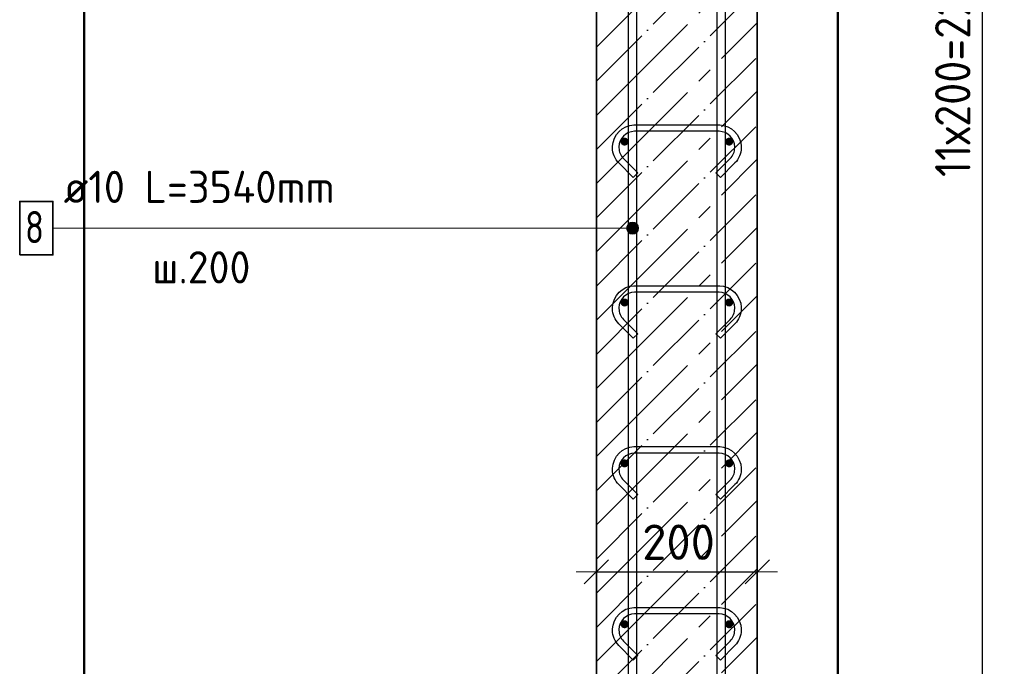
# Model space of a CAD drawing. Header units: millimetres. Extents: x -2995 to 60896, y -2809 to 57831.
# Tile 111 of 169: x 50011 to 51235, y 23550 to 24354. Entities that reach past the tile are written whole.
import ezdxf

# ---------------------------------------------------------------- set-up
doc = ezdxf.new("R2010")
doc.units = ezdxf.units.MM
doc.header["$PDMODE"] = 65
doc.linetypes.add('______11', pattern=[100, 80, -10, 0, -10])
doc.linetypes.add('______5', pattern=[220, 160, -20, 20, -20])
for name, color, linetype, lineweight in [('Standard', 7, 'Continuous', 25), ('Арм.стержн. вертикальными 1', 22, 'Continuous', 35), ('Арм.стержн.горизонт. 1', 180, 'Continuous', 35), ('Размерная линия_ общее', 7, 'Continuous', 13)]:
    doc.layers.add(name, color=color, linetype=linetype, lineweight=lineweight)
doc.layers.add('Арм.стержн.Стяжки', color=7, linetype='Continuous', lineweight=35, true_color=0x501e0f)
doc.styles.add('ISOCPEUR', font='ISOCPEUR')
doc.dimstyles.new('DIMSTYLE_5', dxfattribs={"dimtxt": 44, "dimasz": 50, "dimexe": 0, "dimexo": 0, "dimgap": 22, "dimtad": 2, "dimdec": 0, "dimrnd": 5, "dimzin": 12, "dimdsep": 46, "dimtxsty": 'ISOCPEUR', "dimblk1": 'ALL_ML_STRICH', "dimblk2": 'ALL_ML_STRICH', "dimsah": 1, "dimcen": 0, "dimclrd": 7, "dimclre": 256, "dimclrt": 7, "dimadec": 0, "dimazin": 0, "dimtfac": 1, "dimtdec": 0, "dimtix": 1, "dimtmove": 2, "dimatfit": 3, "dimfxl": 0, "dimtzin": 0, "dimlwd": 0, "dimlwe": -3, "dimarcsym": 0})

# ---------------------------------------------------------------- blocks, each defined once
blk = doc.blocks.new('ALL_ML_STRICH')
at = {"color": 0, "linetype": 'ByBlock', "lineweight": -2}
for p, q in [((0, -0.5), (0, 0.5)), ((-0.3, -0.3), (0.3, 0.3)), ((-1, 0), (0.5, 0))]:
    blk.add_line(p, q, dxfattribs=at)
blk = doc.blocks.new('*D137')
at = {"layer": 'DEFPOINTS', "color": 7, "linetype": 'Continuous', "lineweight": 13, "transparency": 33554687}
for p in [(50928.2, 25862), (50976.2, 22742), (51405.5, 22742)]:
    blk.add_point(p, dxfattribs=at)
at = {"layer": 'Размерная линия_ общее', "color": 253, "linetype": 'Continuous', "lineweight": -2, "true_color": 0xa0a0a0, "transparency": 33554687}
for p, q in [((50948.2, 25862), (51405.5, 25862)), ((50996.2, 22742), (51405.5, 22742))]:
    blk.add_line(p, q, dxfattribs=at)
at = {"layer": 'Размерная линия_ общее', "color": 7, "linetype": 'Continuous', "lineweight": -2, "transparency": 33554687}
blk.add_line((51405.5, 22742), (51405.5, 25862), dxfattribs=at)
at = {"layer": 'Размерная линия_ общее', "color": 7, "linetype": 'Continuous', "lineweight": 13, "transparency": 33554687, "xscale": 50, "yscale": 50, "zscale": 50}
for p, rotation in [((51405.5, 25862), 90), ((51405.5, 22742), 270)]:
    blk.add_blockref('ALL_ML_STRICH', p, dxfattribs=dict(at, rotation=rotation))
at = {"layer": 'Размерная линия_ общее', "color": 7, "linetype": 'Continuous', "lineweight": 13, "transparency": 33554687, "insert": (51368.5, 24308.6), "char_height": 44, "width": 176, "attachment_point": 5, "rotation": 90, "style": 'ISOCPEUR'}
blk.add_mtext('\\A1;{3120}', dxfattribs=at)
blk = doc.blocks.new('*D141')
at = {"layer": 'DEFPOINTS', "color": 7, "linetype": 'Continuous', "lineweight": 13, "transparency": 33554687}
for p in [(50893.2, 25402), (50893.2, 23202), (51208.2, 23202)]:
    blk.add_point(p, dxfattribs=at)
at = {"layer": 'Размерная линия_ общее', "color": 253, "linetype": 'Continuous', "lineweight": -2, "true_color": 0xa0a0a0, "transparency": 33554687}
for p, q in [((50913.2, 25402), (51208.2, 25402)), ((50913.2, 23202), (51208.2, 23202))]:
    blk.add_line(p, q, dxfattribs=at)
at = {"layer": 'Размерная линия_ общее', "color": 7, "linetype": 'Continuous', "lineweight": -2, "transparency": 33554687}
blk.add_line((51208.2, 23202), (51208.2, 25402), dxfattribs=at)
at = {"layer": 'Размерная линия_ общее', "color": 7, "linetype": 'Continuous', "lineweight": 13, "transparency": 33554687, "xscale": 50, "yscale": 50, "zscale": 50}
for p, rotation in [((51208.2, 25402), 90), ((51208.2, 23202), 270)]:
    blk.add_blockref('ALL_ML_STRICH', p, dxfattribs=dict(at, rotation=rotation))
at = {"layer": 'Размерная линия_ общее', "color": 7, "linetype": 'Continuous', "lineweight": 13, "transparency": 33554687, "insert": (51149.2, 24158), "char_height": 44, "width": 2.2, "attachment_point": 1, "rotation": 90, "line_spacing_factor": 0.60241, "style": 'ISOCPEUR'}
blk.add_mtext('\\W0.91;11х200=2200', dxfattribs=at)
blk = doc.blocks.new('*D148')
at = {"layer": 'DEFPOINTS', "color": 7, "linetype": 'Continuous', "lineweight": 13, "transparency": 33554687}
for p in [(50728.2, 23667.1), (50728.2, 23657.7), (50928.2, 23666.2)]:
    blk.add_point(p, dxfattribs=at)
at = {"layer": 'Размерная линия_ общее', "color": 253, "linetype": 'Continuous', "lineweight": -2, "true_color": 0xa0a0a0, "transparency": 33554687}
for p, q in [((50728.2, 23667.1), (50728.2, 23667.1)), ((50928.2, 23667.1), (50928.2, 23667.1))]:
    blk.add_line(p, q, dxfattribs=at)
at = {"layer": 'Размерная линия_ общее', "color": 7, "linetype": 'Continuous', "lineweight": -2, "transparency": 33554687}
blk.add_line((50728.2, 23667.1), (50928.2, 23667.1), dxfattribs=at)
at = {"layer": 'Размерная линия_ общее', "color": 7, "linetype": 'Continuous', "lineweight": 13, "transparency": 33554687, "xscale": 50, "yscale": 50, "zscale": 50, "rotation": 180}
blk.add_blockref('ALL_ML_STRICH', (50728.2, 23667.1), dxfattribs=at)
at = {"layer": 'Размерная линия_ общее', "color": 7, "linetype": 'Continuous', "lineweight": 13, "transparency": 33554687, "xscale": 50, "yscale": 50, "zscale": 50}
blk.add_blockref('ALL_ML_STRICH', (50928.2, 23667.1), dxfattribs=at)
at = {"layer": 'Размерная линия_ общее', "color": 7, "linetype": 'Continuous', "lineweight": 13, "transparency": 33554687, "insert": (50830.4, 23704.1), "char_height": 44, "width": 132, "attachment_point": 5, "style": 'ISOCPEUR'}
blk.add_mtext('\\A1;{200}', dxfattribs=at)

msp = doc.modelspace()

# ---------------------------------------------------------------- hatches: boundary and pattern name
at = {"layer": 'Арм.стержн. вертикальными 1', "linetype": 'Continuous', "lineweight": 13, "transparency": 33554687}
for points in [[(50766.8, 24090.8), (50766.8, 24098.3), (50765.7, 24094.5)], [(50766.8, 24098.3), (50769.5, 24088.1), (50769.5, 24101)], [(50766.8, 24098.3), (50766.8, 24090.8), (50769.5, 24088.1)], [(50769.5, 24101), (50773.2, 24087), (50773.2, 24102)], [(50769.5, 24101), (50769.5, 24088.1), (50773.2, 24087)], [(50773.2, 24102), (50773.2, 24087), (50777, 24088.1)], [(50773.2, 24102), (50777, 24088.1), (50777, 24101)], [(50777, 24101), (50777, 24088.1), (50779.7, 24090.8)], [(50777, 24101), (50779.7, 24090.8), (50779.7, 24098.3)], [(50779.7, 24098.3), (50779.7, 24090.8), (50780.7, 24094.5)]]:
    msp.add_hatch(color=7, dxfattribs=at).paths.add_polyline_path(points)
at = {"layer": 'Арм.стержн.горизонт. 1', "linetype": 'Continuous', "lineweight": 50, "transparency": 33554687}
for points in [[(50768.2, 24202), (50767.9, 24204), (50766.8, 24205.6), (50765.2, 24206.7), (50763.2, 24207), (50761.3, 24206.7), (50759.7, 24205.6), (50758.6, 24204), (50758.2, 24202), (50758.6, 24200.1), (50759.7, 24198.5), (50761.3, 24197.4), (50763.2, 24197), (50765.2, 24197.4), (50766.8, 24198.5), (50767.9, 24200.1)], [(50898.2, 24202), (50897.9, 24204), (50896.8, 24205.6), (50895.2, 24206.7), (50893.2, 24207), (50891.3, 24206.7), (50889.7, 24205.6), (50888.6, 24204), (50888.2, 24202), (50888.6, 24200.1), (50889.7, 24198.5), (50891.3, 24197.4), (50893.2, 24197), (50895.2, 24197.4), (50896.8, 24198.5), (50897.9, 24200.1)], [(50768.2, 24002), (50767.9, 24004), (50766.8, 24005.6), (50765.2, 24006.7), (50763.2, 24007), (50761.3, 24006.7), (50759.7, 24005.6), (50758.6, 24004), (50758.2, 24002), (50758.6, 24000.1), (50759.7, 23998.5), (50761.3, 23997.4), (50763.2, 23997), (50765.2, 23997.4), (50766.8, 23998.5), (50767.9, 24000.1)], [(50898.2, 24002), (50897.9, 24004), (50896.8, 24005.6), (50895.2, 24006.7), (50893.2, 24007), (50891.3, 24006.7), (50889.7, 24005.6), (50888.6, 24004), (50888.2, 24002), (50888.6, 24000.1), (50889.7, 23998.5), (50891.3, 23997.4), (50893.2, 23997), (50895.2, 23997.4), (50896.8, 23998.5), (50897.9, 24000.1)], [(50768.2, 23802), (50767.9, 23804), (50766.8, 23805.6), (50765.2, 23806.7), (50763.2, 23807), (50761.3, 23806.7), (50759.7, 23805.6), (50758.6, 23804), (50758.2, 23802), (50758.6, 23800.1), (50759.7, 23798.5), (50761.3, 23797.4), (50763.2, 23797), (50765.2, 23797.4), (50766.8, 23798.5), (50767.9, 23800.1)], [(50898.2, 23802), (50897.9, 23804), (50896.8, 23805.6), (50895.2, 23806.7), (50893.2, 23807), (50891.3, 23806.7), (50889.7, 23805.6), (50888.6, 23804), (50888.2, 23802), (50888.6, 23800.1), (50889.7, 23798.5), (50891.3, 23797.4), (50893.2, 23797), (50895.2, 23797.4), (50896.8, 23798.5), (50897.9, 23800.1)], [(50768.2, 23602), (50767.9, 23604), (50766.8, 23605.6), (50765.2, 23606.7), (50763.2, 23607), (50761.3, 23606.7), (50759.7, 23605.6), (50758.6, 23604), (50758.2, 23602), (50758.6, 23600.1), (50759.7, 23598.5), (50761.3, 23597.4), (50763.2, 23597), (50765.2, 23597.4), (50766.8, 23598.5), (50767.9, 23600.1)], [(50898.2, 23602), (50897.9, 23604), (50896.8, 23605.6), (50895.2, 23606.7), (50893.2, 23607), (50891.3, 23606.7), (50889.7, 23605.6), (50888.6, 23604), (50888.2, 23602), (50888.6, 23600.1), (50889.7, 23598.5), (50891.3, 23597.4), (50893.2, 23597), (50895.2, 23597.4), (50896.8, 23598.5), (50897.9, 23600.1)]]:
    msp.add_hatch(color=4, dxfattribs=at).paths.add_polyline_path(points)

# ---------------------------------------------------------------- linework, layer by layer
at = {"layer": 'Standard', "color": 7, "linetype": 'Continuous', "lineweight": 50, "transparency": 33554687}
msp.add_lwpolyline([(50091.8, 22642), (51028.2, 22642), (51028.2, 26142), (50091.8, 26142), (50091.8, 22642)], dxfattribs=at)
at = {"layer": 'Арм.стержн. вертикальными 1', "color": 7, "linetype": 'Continuous', "lineweight": 13, "transparency": 33554687}
for p, q in [((50773.2, 24102), (50773.2, 24102)), ((50052.8, 24094.5), (50656.8, 24094.5)), ((50656.8, 24094.5), (50773.2, 24094.5)), ((50765.7, 24094.5), (50765.7, 24094.5)), ((50773.2, 24087), (50773.2, 24087)), ((50780.7, 24094.5), (50780.7, 24094.5))]:
    msp.add_line(p, q, dxfattribs=at)
at = {"layer": 'Арм.стержн. вертикальными 1', "color": 4, "linetype": 'Continuous', "lineweight": 25, "transparency": 33554687}
for points in [[(50878.2, 22742), (50878.2, 25953), (50877.6, 25957.5), (50876.1, 25962.1), (50873.8, 25966.3), (50870.9, 25969.7), (50867.5, 25972.6), (50863.3, 25974.9), (50858.7, 25976.4), (50854.2, 25977), (50573.2, 25977), (50573.2, 25987), (50854.9, 25987), (50861, 25986.2), (50867.3, 25984.1), (50873.2, 25980.8), (50878, 25976.8), (50882, 25972), (50885.3, 25966.1), (50887.4, 25959.8), (50888.2, 25953.7), (50888.2, 22742), (50878.2, 22742)], [(50878.2, 22742), (50878.2, 25953), (50877.6, 25957.5), (50876.1, 25962.1), (50873.8, 25966.3), (50870.9, 25969.7), (50867.5, 25972.6), (50863.3, 25974.9), (50858.7, 25976.4), (50854.2, 25977), (50573.2, 25977), (50573.2, 25987), (50854.9, 25987), (50861, 25986.2), (50867.3, 25984.1), (50873.2, 25980.8), (50878, 25976.8), (50882, 25972), (50885.3, 25966.1), (50887.4, 25959.8), (50888.2, 25953.7), (50888.2, 22742), (50878.2, 22742)], [(50878.2, 22742), (50878.2, 25953), (50877.6, 25957.5), (50876.1, 25962.1), (50873.8, 25966.3), (50870.9, 25969.7), (50867.5, 25972.6), (50863.3, 25974.9), (50858.7, 25976.4), (50854.2, 25977), (50573.2, 25977), (50573.2, 25987), (50854.9, 25987), (50861, 25986.2), (50867.3, 25984.1), (50873.2, 25980.8), (50878, 25976.8), (50882, 25972), (50885.3, 25966.1), (50887.4, 25959.8), (50888.2, 25953.7), (50888.2, 22742), (50878.2, 22742)], [(50768.2, 22742), (50768.2, 25893), (50767.6, 25897.5), (50766.1, 25902.1), (50763.8, 25906.3), (50760.9, 25909.7), (50757.5, 25912.6), (50753.3, 25914.9), (50748.7, 25916.4), (50744.2, 25917), (50403.2, 25917), (50403.2, 25927), (50744.9, 25927), (50751, 25926.2), (50757.3, 25924.1), (50763.2, 25920.8), (50768, 25916.8), (50772, 25912), (50775.3, 25906.1), (50777.4, 25899.8), (50778.2, 25893.7), (50778.2, 22742), (50768.2, 22742)], [(50768.2, 22742), (50768.2, 25893), (50767.6, 25897.5), (50766.1, 25902.1), (50763.8, 25906.3), (50760.9, 25909.7), (50757.5, 25912.6), (50753.3, 25914.9), (50748.7, 25916.4), (50744.2, 25917), (50403.2, 25917), (50403.2, 25927), (50744.9, 25927), (50751, 25926.2), (50757.3, 25924.1), (50763.2, 25920.8), (50768, 25916.8), (50772, 25912), (50775.3, 25906.1), (50777.4, 25899.8), (50778.2, 25893.7), (50778.2, 22742), (50768.2, 22742)], [(50768.2, 22742), (50768.2, 25893), (50767.6, 25897.5), (50766.1, 25902.1), (50763.8, 25906.3), (50760.9, 25909.7), (50757.5, 25912.6), (50753.3, 25914.9), (50748.7, 25916.4), (50744.2, 25917), (50403.2, 25917), (50403.2, 25927), (50744.9, 25927), (50751, 25926.2), (50757.3, 25924.1), (50763.2, 25920.8), (50768, 25916.8), (50772, 25912), (50775.3, 25906.1), (50777.4, 25899.8), (50778.2, 25893.7), (50778.2, 22742), (50768.2, 22742)]]:
    msp.add_lwpolyline(points, dxfattribs=at)
at = {"layer": 'Арм.стержн. вертикальными 1', "color": 7, "linetype": 'Continuous', "lineweight": 35, "transparency": 33554687}
msp.add_lwpolyline([(50011.5, 24061.2), (50052.8, 24061.2), (50052.8, 24127.8), (50011.5, 24127.8), (50011.5, 24061.2)], dxfattribs=at)
at = {"layer": 'Арм.стержн. вертикальными 1', "color": 7, "linetype": 'Continuous', "lineweight": 13, "transparency": 33554687}
msp.add_circle((50773.2, 24094.5), 7.5, dxfattribs=at)
at = {"layer": 'Арм.стержн.Стяжки', "color": 40, "linetype": 'Continuous', "lineweight": 25, "transparency": 33554687}
for points in [[(50774, 24157.5), (50756, 24175.6), (50754.3, 24177.5), (50752.8, 24179.6), (50751.5, 24181.9), (50750.4, 24184.2), (50749.5, 24186.6), (50748.8, 24189.1), (50748.4, 24191.7), (50748.2, 24194.2), (50748.2, 24196.2), (50748.9, 24201.1), (50750.6, 24206.2), (50753.2, 24210.9), (50756.4, 24214.7), (50760.3, 24217.9), (50765, 24220.6), (50770, 24222.2), (50774.9, 24222.9), (50881.6, 24222.9), (50886.4, 24222.2), (50891.5, 24220.6), (50896.2, 24217.9), (50900.1, 24214.7), (50903.3, 24210.9), (50905.9, 24206.2), (50907.6, 24201.1), (50908.2, 24196.2), (50908.2, 24194.2), (50908.1, 24191.7), (50907.6, 24189.1), (50907, 24186.6), (50906.1, 24184.2), (50905, 24181.9), (50903.7, 24179.6), (50902.2, 24177.5), (50900.5, 24175.6), (50882.4, 24157.5), (50876.8, 24163.2), (50894.7, 24181), (50895.9, 24182.5), (50897, 24184), (50897.9, 24185.6), (50898.7, 24187.3), (50899.3, 24189), (50899.8, 24190.8), (50900.1, 24192.6), (50900.2, 24194.5), (50900.2, 24195.7), (50899.7, 24199.3), (50898.5, 24203), (50896.7, 24206.3), (50894.4, 24209), (50891.6, 24211.3), (50888.3, 24213.2), (50884.6, 24214.4), (50881, 24214.9), (50775.5, 24214.9), (50771.9, 24214.4), (50768.2, 24213.2), (50764.8, 24211.3), (50762.1, 24209), (50759.8, 24206.3), (50758, 24203), (50756.7, 24199.3), (50756.2, 24195.7), (50756.2, 24194.5), (50756.4, 24192.6), (50756.7, 24190.8), (50757.1, 24189), (50757.8, 24187.3), (50758.5, 24185.6), (50759.5, 24184), (50760.6, 24182.5), (50761.8, 24181), (50779.7, 24163.2), (50774, 24157.5)], [(50774, 24157.5), (50756, 24175.6), (50754.3, 24177.5), (50752.8, 24179.6), (50751.5, 24181.9), (50750.4, 24184.2), (50749.5, 24186.6), (50748.8, 24189.1), (50748.4, 24191.7), (50748.2, 24194.2), (50748.2, 24196.2), (50748.9, 24201.1), (50750.6, 24206.2), (50753.2, 24210.9), (50756.4, 24214.7), (50760.3, 24217.9), (50765, 24220.6), (50770, 24222.2), (50774.9, 24222.9), (50881.6, 24222.9), (50886.4, 24222.2), (50891.5, 24220.6), (50896.2, 24217.9), (50900.1, 24214.7), (50903.3, 24210.9), (50905.9, 24206.2), (50907.6, 24201.1), (50908.2, 24196.2), (50908.2, 24194.2), (50908.1, 24191.7), (50907.6, 24189.1), (50907, 24186.6), (50906.1, 24184.2), (50905, 24181.9), (50903.7, 24179.6), (50902.2, 24177.5), (50900.5, 24175.6), (50882.4, 24157.5), (50876.8, 24163.2), (50894.7, 24181), (50895.9, 24182.5), (50897, 24184), (50897.9, 24185.6), (50898.7, 24187.3), (50899.3, 24189), (50899.8, 24190.8), (50900.1, 24192.6), (50900.2, 24194.5), (50900.2, 24195.7), (50899.7, 24199.3), (50898.5, 24203), (50896.7, 24206.3), (50894.4, 24209), (50891.6, 24211.3), (50888.3, 24213.2), (50884.6, 24214.4), (50881, 24214.9), (50775.5, 24214.9), (50771.9, 24214.4), (50768.2, 24213.2), (50764.8, 24211.3), (50762.1, 24209), (50759.8, 24206.3), (50758, 24203), (50756.7, 24199.3), (50756.2, 24195.7), (50756.2, 24194.5), (50756.4, 24192.6), (50756.7, 24190.8), (50757.1, 24189), (50757.8, 24187.3), (50758.5, 24185.6), (50759.5, 24184), (50760.6, 24182.5), (50761.8, 24181), (50779.7, 24163.2), (50774, 24157.5)], [(50774, 23957.5), (50756, 23975.6), (50754.3, 23977.5), (50752.8, 23979.6), (50751.5, 23981.9), (50750.4, 23984.2), (50749.5, 23986.6), (50748.8, 23989.1), (50748.4, 23991.7), (50748.2, 23994.2), (50748.2, 23996.2), (50748.9, 24001.1), (50750.6, 24006.2), (50753.2, 24010.9), (50756.4, 24014.7), (50760.3, 24017.9), (50765, 24020.6), (50770, 24022.2), (50774.9, 24022.9), (50881.6, 24022.9), (50886.4, 24022.2), (50891.5, 24020.6), (50896.2, 24017.9), (50900.1, 24014.7), (50903.3, 24010.9), (50905.9, 24006.2), (50907.6, 24001.1), (50908.2, 23996.2), (50908.2, 23994.2), (50908.1, 23991.7), (50907.6, 23989.1), (50907, 23986.6), (50906.1, 23984.2), (50905, 23981.9), (50903.7, 23979.6), (50902.2, 23977.5), (50900.5, 23975.6), (50882.4, 23957.5), (50876.8, 23963.2), (50894.7, 23981), (50895.9, 23982.5), (50897, 23984), (50897.9, 23985.6), (50898.7, 23987.3), (50899.3, 23989), (50899.8, 23990.8), (50900.1, 23992.6), (50900.2, 23994.5), (50900.2, 23995.7), (50899.7, 23999.3), (50898.5, 24003), (50896.7, 24006.3), (50894.4, 24009), (50891.6, 24011.3), (50888.3, 24013.2), (50884.6, 24014.4), (50881, 24014.9), (50775.5, 24014.9), (50771.9, 24014.4), (50768.2, 24013.2), (50764.8, 24011.3), (50762.1, 24009), (50759.8, 24006.3), (50758, 24003), (50756.7, 23999.3), (50756.2, 23995.7), (50756.2, 23994.5), (50756.4, 23992.6), (50756.7, 23990.8), (50757.1, 23989), (50757.8, 23987.3), (50758.5, 23985.6), (50759.5, 23984), (50760.6, 23982.5), (50761.8, 23981), (50779.7, 23963.2), (50774, 23957.5)], [(50774, 23757.5), (50756, 23775.6), (50754.3, 23777.5), (50752.8, 23779.6), (50751.5, 23781.9), (50750.4, 23784.2), (50749.5, 23786.6), (50748.8, 23789.1), (50748.4, 23791.7), (50748.2, 23794.2), (50748.2, 23796.2), (50748.9, 23801.1), (50750.6, 23806.2), (50753.2, 23810.9), (50756.4, 23814.7), (50760.3, 23817.9), (50765, 23820.6), (50770, 23822.2), (50774.9, 23822.9), (50881.6, 23822.9), (50886.4, 23822.2), (50891.5, 23820.6), (50896.2, 23817.9), (50900.1, 23814.7), (50903.3, 23810.9), (50905.9, 23806.2), (50907.6, 23801.1), (50908.2, 23796.2), (50908.2, 23794.2), (50908.1, 23791.7), (50907.6, 23789.1), (50907, 23786.6), (50906.1, 23784.2), (50905, 23781.9), (50903.7, 23779.6), (50902.2, 23777.5), (50900.5, 23775.6), (50882.4, 23757.5), (50876.8, 23763.2), (50894.7, 23781), (50895.9, 23782.5), (50897, 23784), (50897.9, 23785.6), (50898.7, 23787.3), (50899.3, 23789), (50899.8, 23790.8), (50900.1, 23792.6), (50900.2, 23794.5), (50900.2, 23795.7), (50899.7, 23799.3), (50898.5, 23803), (50896.7, 23806.3), (50894.4, 23809), (50891.6, 23811.3), (50888.3, 23813.2), (50884.6, 23814.4), (50881, 23814.9), (50775.5, 23814.9), (50771.9, 23814.4), (50768.2, 23813.2), (50764.8, 23811.3), (50762.1, 23809), (50759.8, 23806.3), (50758, 23803), (50756.7, 23799.3), (50756.2, 23795.7), (50756.2, 23794.5), (50756.4, 23792.6), (50756.7, 23790.8), (50757.1, 23789), (50757.8, 23787.3), (50758.5, 23785.6), (50759.5, 23784), (50760.6, 23782.5), (50761.8, 23781), (50779.7, 23763.2), (50774, 23757.5)], [(50774, 23757.5), (50756, 23775.6), (50754.3, 23777.5), (50752.8, 23779.6), (50751.5, 23781.9), (50750.4, 23784.2), (50749.5, 23786.6), (50748.8, 23789.1), (50748.4, 23791.7), (50748.2, 23794.2), (50748.2, 23796.2), (50748.9, 23801.1), (50750.6, 23806.2), (50753.2, 23810.9), (50756.4, 23814.7), (50760.3, 23817.9), (50765, 23820.6), (50770, 23822.2), (50774.9, 23822.9), (50881.6, 23822.9), (50886.4, 23822.2), (50891.5, 23820.6), (50896.2, 23817.9), (50900.1, 23814.7), (50903.3, 23810.9), (50905.9, 23806.2), (50907.6, 23801.1), (50908.2, 23796.2), (50908.2, 23794.2), (50908.1, 23791.7), (50907.6, 23789.1), (50907, 23786.6), (50906.1, 23784.2), (50905, 23781.9), (50903.7, 23779.6), (50902.2, 23777.5), (50900.5, 23775.6), (50882.4, 23757.5), (50876.8, 23763.2), (50894.7, 23781), (50895.9, 23782.5), (50897, 23784), (50897.9, 23785.6), (50898.7, 23787.3), (50899.3, 23789), (50899.8, 23790.8), (50900.1, 23792.6), (50900.2, 23794.5), (50900.2, 23795.7), (50899.7, 23799.3), (50898.5, 23803), (50896.7, 23806.3), (50894.4, 23809), (50891.6, 23811.3), (50888.3, 23813.2), (50884.6, 23814.4), (50881, 23814.9), (50775.5, 23814.9), (50771.9, 23814.4), (50768.2, 23813.2), (50764.8, 23811.3), (50762.1, 23809), (50759.8, 23806.3), (50758, 23803), (50756.7, 23799.3), (50756.2, 23795.7), (50756.2, 23794.5), (50756.4, 23792.6), (50756.7, 23790.8), (50757.1, 23789), (50757.8, 23787.3), (50758.5, 23785.6), (50759.5, 23784), (50760.6, 23782.5), (50761.8, 23781), (50779.7, 23763.2), (50774, 23757.5)], [(50774, 23557.5), (50756, 23575.6), (50754.3, 23577.5), (50752.8, 23579.6), (50751.5, 23581.9), (50750.4, 23584.2), (50749.5, 23586.6), (50748.8, 23589.1), (50748.4, 23591.7), (50748.2, 23594.2), (50748.2, 23596.2), (50748.9, 23601.1), (50750.6, 23606.2), (50753.2, 23610.9), (50756.4, 23614.7), (50760.3, 23617.9), (50765, 23620.6), (50770, 23622.2), (50774.9, 23622.9), (50881.6, 23622.9), (50886.4, 23622.2), (50891.5, 23620.6), (50896.2, 23617.9), (50900.1, 23614.7), (50903.3, 23610.9), (50905.9, 23606.2), (50907.6, 23601.1), (50908.2, 23596.2), (50908.2, 23594.2), (50908.1, 23591.7), (50907.6, 23589.1), (50907, 23586.6), (50906.1, 23584.2), (50905, 23581.9), (50903.7, 23579.6), (50902.2, 23577.5), (50900.5, 23575.6), (50882.4, 23557.5), (50876.8, 23563.2), (50894.7, 23581), (50895.9, 23582.5), (50897, 23584), (50897.9, 23585.6), (50898.7, 23587.3), (50899.3, 23589), (50899.8, 23590.8), (50900.1, 23592.6), (50900.2, 23594.5), (50900.2, 23595.7), (50899.7, 23599.3), (50898.5, 23603), (50896.7, 23606.3), (50894.4, 23609), (50891.6, 23611.3), (50888.3, 23613.2), (50884.6, 23614.4), (50881, 23614.9), (50775.5, 23614.9), (50771.9, 23614.4), (50768.2, 23613.2), (50764.8, 23611.3), (50762.1, 23609), (50759.8, 23606.3), (50758, 23603), (50756.7, 23599.3), (50756.2, 23595.7), (50756.2, 23594.5), (50756.4, 23592.6), (50756.7, 23590.8), (50757.1, 23589), (50757.8, 23587.3), (50758.5, 23585.6), (50759.5, 23584), (50760.6, 23582.5), (50761.8, 23581), (50779.7, 23563.2), (50774, 23557.5)]]:
    msp.add_lwpolyline(points, dxfattribs=at)
at = {"layer": 'Размерная линия_ общее', "color": 7, "linetype": 'Continuous', "lineweight": 35, "transparency": 33554687}
for p, q in [((50728.2, 25862), (50728.2, 22742)), ((50928.2, 22742), (50928.2, 25862))]:
    msp.add_line(p, q, dxfattribs=at)
at = {"layer": 'Размерная линия_ общее', "color": 253, "linetype": '______5', "lineweight": -3, "true_color": 0xababab, "transparency": 33554687}
for p, q in [((50728.2, 24319.5), (50928.2, 24519.5)), ((50728.2, 24234.6), (50928.2, 24434.6)), ((50728.2, 24149.8), (50928.2, 24349.8)), ((50728.2, 24064.9), (50928.2, 24264.9)), ((50728.2, 23980.1), (50928.2, 24180.1)), ((50728.2, 23895.2), (50928.2, 24095.2)), ((50728.2, 23810.4), (50928.2, 24010.4)), ((50728.2, 23725.5), (50928.2, 23925.5)), ((50728.2, 23640.7), (50928.2, 23840.7)), ((50728.2, 23555.8), (50928.2, 23755.8)), ((50728.2, 23471), (50928.2, 23671)), ((50728.2, 23386.1), (50928.2, 23586.1))]:
    msp.add_line(p, q, dxfattribs=at)
at = {"layer": 'Размерная линия_ общее', "color": 253, "linetype": '______11', "lineweight": -3, "true_color": 0xababab, "transparency": 33554687}
for p, q in [((50728.2, 24277.1), (50928.2, 24477.1)), ((50728.2, 24192.2), (50928.2, 24392.2)), ((50728.2, 24107.3), (50928.2, 24307.3)), ((50728.2, 24022.5), (50928.2, 24222.5)), ((50728.2, 23937.6), (50928.2, 24137.6)), ((50728.2, 23852.8), (50928.2, 24052.8)), ((50728.2, 23767.9), (50928.2, 23967.9)), ((50728.2, 23683.1), (50928.2, 23883.1)), ((50728.2, 23598.2), (50928.2, 23798.2)), ((50728.2, 23513.4), (50928.2, 23713.4)), ((50728.2, 23428.5), (50928.2, 23628.5))]:
    msp.add_line(p, q, dxfattribs=at)

# ---------------------------------------------------------------- texts
at = {"layer": 'Арм.стержн. вертикальными 1', "color": 7, "linetype": 'Continuous', "lineweight": 25, "transparency": 33554687, "char_height": 40, "attachment_point": 7, "style": 'ISOCPEUR'}
for s, insert, width in [('\\W0.96;ø10 L=3540mm ', (50066.1, 24125.8), 395.02), ('\\W0.78;8', (50018.1, 24075.8), 43.521), ('\\W0.95;ш.200 ', (50176.1, 24025.8), 174.933)]:
    msp.add_mtext(s, dxfattribs=dict(at, insert=insert, width=width))

# ---------------------------------------------------------------- dimensions: what is measured, and where the dimension line sits
at = {"layer": 'Размерная линия_ общее', "color": 7, "linetype": 'Continuous', "lineweight": 13, "transparency": 33554687}
dim = msp.add_linear_dim(base=(51405.5, 25862), p1=(50996.2, 22742), p2=(50948.2, 25862), angle=90, dimstyle='DIMSTYLE_5', override={"dimpost": '<>', "dimclrd": 7, "dimclre": 253, "dimclrt": 7, "dimlwd": 0, "dimlwe": 65533}, dxfattribs=at)
dim.commit()
dim.dimension.update_dxf_attribs({"geometry": '*D137', "text_midpoint": (51368.5, 24308.6), "dimtype": 160})
dim = msp.add_linear_dim(base=(51208.2, 25402), p1=(50913.2, 23202), p2=(50913.2, 25402), angle=90, text='\\W0.91;11х200=2200', dimstyle='DIMSTYLE_5', override={"dimpost": '<>', "dimclrd": 7, "dimclre": 253, "dimclrt": 7, "dimlwd": 0, "dimlwe": 65533}, dxfattribs=at)
dim.commit()
dim.dimension.update_dxf_attribs({"geometry": '*D141', "text_midpoint": (51186.2, 24302), "dimtype": 160})
dim = msp.add_linear_dim(base=(50928.2, 23667.1), p1=(50728.2, 23667.1), p2=(50928.2, 23667.1), dimstyle='DIMSTYLE_5', override={"dimpost": '<>', "dimclrd": 7, "dimclre": 253, "dimclrt": 7, "dimlwd": 0, "dimlwe": 65533}, dxfattribs=at)
dim.commit()
dim.dimension.update_dxf_attribs({"geometry": '*D148', "text_midpoint": (50830.4, 23704.1), "dimtype": 160})

doc.saveas('drawing.dxf')
